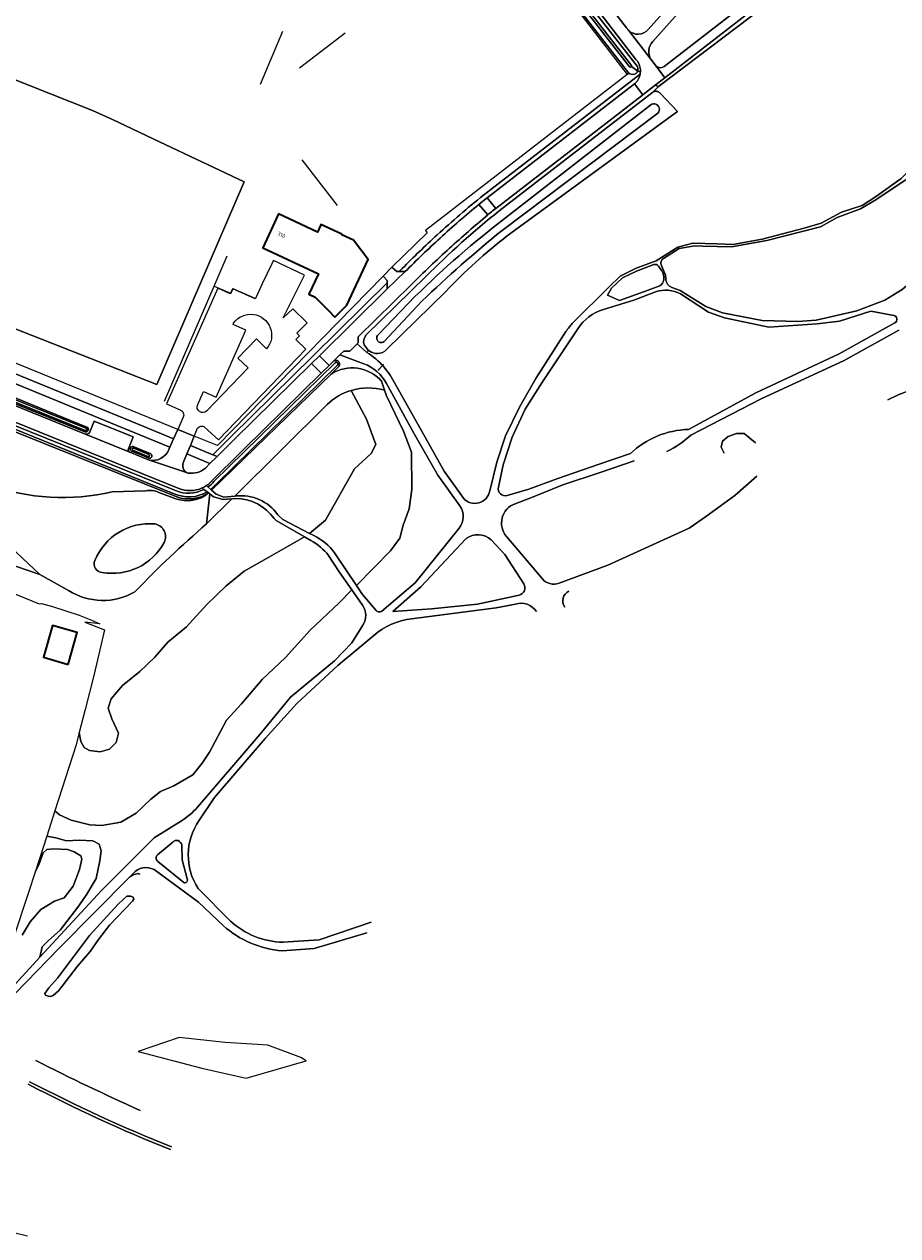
# Model space of a CAD drawing. Extents: x 152761 to 155748, y 459947 to 462743.
# Tile 74 of 256: x 154255 to 154560, y 460457 to 460879. Entities that reach past the tile are written whole.
import ezdxf
from ezdxf.enums import TextEntityAlignment as Align

# ---------------------------------------------------------------- set-up
doc = ezdxf.new("R2010")
doc.units = 0
doc.header["$LTSCALE"] = 0.75
for name, color, linetype, lineweight in [('B-RO-BV-GELEIDECONSTRUCTIE-G', 251, 'CONTINUOUS', 18), ('B-RO-GR-BEPLANTING_CULTUUR_BODEMBEDEKKER-GV', 251, 'CONTINUOUS', 18), ('B-RO-GR-BEPLANTING_CULTUUR_BOSPLANTSOEN-GV', 251, 'CONTINUOUS', 18), ('B-RO-GR-BEPLANTING_CULTUUR_HEESTERS-GV', 251, 'CONTINUOUS', 18), ('B-RO-GR-BOS_LOOF-GV', 251, 'CONTINUOUS', 13), ('B-RO-GR-BOS_NAALD-GV', 251, 'CONTINUOUS', 13), ('B-RO-GR-GRAS-GV', 251, 'CONTINUOUS', 13), ('B-RO-IE-TERREINAFSCHEIDING_KUNSTMATIG_HEKWERK-G', 251, 'IE-TERREINAFSCHEIDING-KUNSTMATIG', 18), ('B-RO-OG-BEBOUWING-GV', 6, 'CONTINUOUS', 35), ('B-RO-OG-BEBOUWING-T18', 1, 'CONTINUOUS', 18), ('B-RO-OG-TERREIN_CULTUURSCHEIDING-GV', 251, 'CONTINUOUS', 18), ('B-RO-OG-WATER-GV', 251, 'CONTINUOUS', 18), ('B-RO-OG-WATER_GREPPEL-GV', 251, 'CONTINUOUS', 18), ('B-RO-OG-WATER_SLOOT-GV', 251, 'CONTINUOUS', 18), ('B-RO-VH-VERHARDING_ASFALT-GV', 251, 'CONTINUOUS', 18), ('B-RO-VH-VERHARDING_BETONSTRAATSTEEN-GV', 251, 'CONTINUOUS', 18), ('B-RO-VH-VERHARDING_FUNDERING_ZAND-GV', 251, 'CONTINUOUS', 18), ('B-RO-VH-VERHARDING_TEGEL-GV', 251, 'CONTINUOUS', 18)]:
    doc.layers.add(name, color=color, linetype=linetype, lineweight=lineweight)
doc.styles.add('NLCS-ISO-M200-T18', font='NLCS-ISO.ttf', dxfattribs={"height": 0.36})
doc.linetypes.add('IE-TERREINAFSCHEIDING-KUNSTMATIG', pattern='A,4,[82,NLCS.SHX,S=0.75,R=90,X=0,Y=0],4,-2', length=10)

msp = doc.modelspace()

# ---------------------------------------------------------------- linework, layer by layer
at = {"layer": 'B-RO-BV-GELEIDECONSTRUCTIE-G', "flags": 128}
msp.add_lwpolyline([(154378.866, 460758.658), (154380.42, 460760.34)], dxfattribs=at)
at = {"layer": 'B-RO-BV-GELEIDECONSTRUCTIE-G'}
for points in [[(154380.529, 460760.34, 1.0959008), (154380.31, 460760.34)], [(154380.31, 460760.34, 0.9132524), (154380.529, 460760.34)], [(154378.976, 460758.658, 1.0090909), (154378.756, 460758.658)], [(154378.756, 460758.658, 1), (154378.976, 460758.658)]]:
    msp.add_lwpolyline(points, format="xyb", dxfattribs=at)
at = {"layer": 'B-RO-GR-BEPLANTING_CULTUUR_BODEMBEDEKKER-GV', "flags": 128}
for points in [[(154470.076, 460861.714), (154415.4, 460819.477)], [(154416.34, 460818.308), (154416.696, 460818.583), (154468.119, 460858.307)], [(154387.092, 460793.934), (154385.998, 460792.887), (154388.159, 460792.879)]]:
    msp.add_lwpolyline(points, dxfattribs=at)
at = {"layer": 'B-RO-GR-BEPLANTING_CULTUUR_BODEMBEDEKKER-GV'}
for points in [[(154468.119, 460858.307, 0.1693024), (154470.076, 460861.714)], [(154415.4, 460819.477, 0.0159505), (154399.3, 460805.67)], [(154413.861, 460816.293, -0.0022017), (154416.34, 460818.308)], [(154400.321, 460804.554, -0.0134072), (154413.861, 460816.293)], [(154399.3, 460805.67, 0.0126128), (154387.092, 460793.934)], [(154388.159, 460792.879, -0.0126264), (154400.321, 460804.554)]]:
    msp.add_lwpolyline(points, format="xyb", dxfattribs=at)
at = {"layer": 'B-RO-GR-BEPLANTING_CULTUUR_BOSPLANTSOEN-GV', "flags": 128}
for points in [[(154255.829, 460945.201), (154386.256, 460890.789), (154421.91, 460918.15), (154465.583, 460861.632), (154466.02, 460862.207), (154422.314, 460918.371), (154422.117, 460918.533), (154421.874, 460918.625), (154421.621, 460918.616), (154421.385, 460918.485), (154391.909, 460895.473), (154390.352, 460894.41), (154388.194, 460893.437), (154385.693, 460892.886), (154384.434, 460892.778), (154382.309, 460892.94), (154379.057, 460894.026), (154261.217, 460943.582), (154259.01, 460945.902)], [(154321.015, 460729.004), (154327.48, 460735.372), (154356.09, 460763.549), (154381.887, 460788.954), (154381.896, 460789.715), (154380.489, 460791.264), (154322.651, 460732.196), (154314.553, 460735.499), (154313.198, 460732.251)], [(154247.114, 460759.282), (154296.951, 460738.893), (154307.318, 460734.582), (154308.804, 460737.844), (154190.696, 460786.01), (154187.897, 460787.183), (154186.571, 460784.051)], [(154309.261, 460525.832), (154295.001, 460520.94), (154317.189, 460515.166), (154332.654, 460511.718), (154353.629, 460517.743), (154351.763, 460518.859), (154340.231, 460523.176), (154325.395, 460524.112)]]:
    msp.add_lwpolyline(points, close=True, dxfattribs=at)
for points in [[(154468.638, 460866.831), (154424.856, 460923.588)], [(154425.86, 460919.822), (154469.018, 460864.442), (154469.247, 460863.971), (154469.333, 460863.438), (154469.232, 460862.785), (154470.169, 460862.46)], [(154213.654, 460764.248), (154225.086, 460759.931), (154244.094, 460752.152), (154260.56, 460745.402)], [(154214.048, 460761.441), (154243.215, 460749.645), (154276.312, 460736.26)], [(154276.394, 460737.042), (154242.562, 460750.591), (154215.368, 460761.594)], [(154305.669, 460730.843), (154306.04, 460731.703), (154295.818, 460735.817), (154245.891, 460756.257)], [(154260.56, 460745.402), (154277.11, 460738.685)], [(154277.986, 460736.704), (154279.633, 460740.782), (154293.281, 460735.21), (154291.614, 460731.116)], [(154292.034, 460729.876), (154298.013, 460727.445)], [(154298.749, 460727.821), (154296.004, 460728.95), (154292.633, 460730.289)], [(154293.214, 460731.888), (154299.405, 460729.301)]]:
    msp.add_lwpolyline(points, dxfattribs=at)
at = {"layer": 'B-RO-GR-BEPLANTING_CULTUUR_BOSPLANTSOEN-GV'}
for points in [[(154469.283, 460865.967, 0.0456302), (154468.638, 460866.831)], [(154470.169, 460862.46, 0.1550889), (154469.283, 460865.967)], [(154277.11, 460738.685, -0.9691058), (154276.394, 460737.042)], [(154276.312, 460736.26, 0.301123), (154277.986, 460736.704)], [(154291.614, 460731.116, 0.3985532), (154292.034, 460729.876)], [(154292.633, 460730.289, -0.8620006), (154293.214, 460731.888)], [(154298.59, 460727.254, 0.3866002), (154305.669, 460730.843)], [(154298.013, 460727.445, 0.0260145), (154298.59, 460727.254)], [(154299.405, 460729.301, -0.8798314), (154298.749, 460727.821)]]:
    msp.add_lwpolyline(points, format="xyb", dxfattribs=at)
at = {"layer": 'B-RO-GR-BEPLANTING_CULTUUR_HEESTERS-GV', "flags": 128}
for points in [[(154470.169, 460862.46), (154469.232, 460862.785), (154469.013, 460862.341), (154468.583, 460861.898), (154468.107, 460861.642), (154467.306, 460861.524), (154466.513, 460861.763), (154466.02, 460862.207), (154465.583, 460861.632), (154395.197, 460807.142), (154395.748, 460806.419), (154383.532, 460794.42), (154385.19, 460792.89), (154385.998, 460792.887), (154387.092, 460793.934)], [(154415.4, 460819.477), (154470.076, 460861.714)], [(154318.449, 460724.363), (154320.02, 460725.932), (154311.945, 460729.318), (154310.879, 460726.817), (154310.603, 460725.849), (154310.609, 460724.966)]]:
    msp.add_lwpolyline(points, dxfattribs=at)
at = {"layer": 'B-RO-GR-BEPLANTING_CULTUUR_HEESTERS-GV'}
for points in [[(154470.076, 460861.714, 0.0306884), (154470.169, 460862.46)], [(154399.3, 460805.67, -0.0159505), (154415.4, 460819.477)], [(154387.092, 460793.934, -0.0126128), (154399.3, 460805.67)], [(154310.609, 460724.966, 0.2966156), (154311.831, 460722.841)], [(154311.831, 460722.841, 0.0755533), (154312.47, 460722.627)], [(154312.47, 460722.627, 0.2177158), (154318.449, 460724.363)]]:
    msp.add_lwpolyline(points, format="xyb", dxfattribs=at)
at = {"layer": 'B-RO-GR-BEPLANTING_CULTUUR_HEESTERS-GV', "flags": 128}
msp.add_lwpolyline([(154381.887, 460788.954), (154356.09, 460763.549), (154327.48, 460735.372), (154321.015, 460729.004), (154322.518, 460728.379), (154328.533, 460734.303), (154355.467, 460760.829), (154358.19, 460763.51), (154381.861, 460786.823)], close=True, dxfattribs=at)
at = {"layer": 'B-RO-GR-BOS_LOOF-GV', "flags": 128}
for points in [[(154423.761, 460805.312), (154482.298, 460848.118), (154483.143, 460848.702), (154476.927, 460855.132), (154476.811, 460855.247), (154476.686, 460855.352), (154476.552, 460855.446), (154476.411, 460855.527), (154476.263, 460855.596), (154476.109, 460855.652), (154475.951, 460855.694), (154475.791, 460855.723), (154475.628, 460855.738), (154475.465, 460855.738), (154475.302, 460855.724), (154475.141, 460855.696), (154474.983, 460855.655), (154474.829, 460855.599), (154474.681, 460855.531), (154474.539, 460855.45), (154420.952, 460814.006)], [(154421.951, 460807.217), (154476.278, 460848.087)], [(154476.278, 460848.087), (154421.951, 460807.217)], [(154473.389, 460850.634), (154423.111, 460811.569)], [(154423.111, 460811.569), (154473.389, 460850.634)], [(154395.382, 460791.118), (154374.555, 460770.814)], [(154381.672, 460765.663), (154402.349, 460785.983)], [(154391.671, 460784.275), (154378.776, 460770.944)], [(154378.776, 460770.944), (154391.671, 460784.275)], [(154380.843, 460768.492), (154393.964, 460782.578)], [(154393.964, 460782.578), (154380.843, 460768.492)], [(154560.261, 460772.497), (154541.26, 460761.924), (154512.258, 460748.481), (154487.728, 460735.858)], [(154373.816, 460767.341), (154374.817, 460765.938)], [(154365.247, 460760.882), (154364.611, 460760.309), (154322.291, 460718.896)], [(154362.279, 460757.143), (154365.12, 460759.9)], [(154320.304, 460716.951), (154320.596, 460716.687), (154362.279, 460757.143)], [(154362.279, 460757.143), (154320.596, 460716.687), (154322.202, 460715.237), (154324.882, 460714.275), (154328.664, 460714.614)], [(154556.48, 460748.196), (154560.027, 460749.87), (154577.879, 460756.59)], [(154369.315, 460751.433), (154374.626, 460741.453), (154377.852, 460732.55), (154376.266, 460729.51), (154370.446, 460724.134), (154360.346, 460706.166), (154354.789, 460701.572), (154356.226, 460700.827)], [(154354.789, 460701.572), (154360.346, 460706.166), (154370.446, 460724.134), (154376.266, 460729.51), (154377.852, 460732.55), (154374.626, 460741.453), (154369.315, 460751.433)], [(154371.104, 460683.479), (154382.971, 460695.5), (154386.262, 460699.897), (154387.423, 460704.496), (154389.464, 460710.213), (154390.497, 460716.947), (154390.341, 460729.917), (154387.495, 460737.22), (154381.558, 460749.503), (154380.901, 460751.505)], [(154380.901, 460751.505), (154379.869, 460754.65)], [(154360.919, 460746.586), (154328.664, 460714.614), (154329.016, 460714.646)], [(154328.664, 460714.614), (154360.919, 460746.586)], [(154308.426, 460714.325), (154250.875, 460737.453), (154242.984, 460718.559)], [(154499.416, 460729.557), (154498.298, 460731.682), (154498.775, 460733.726), (154500.786, 460735.328), (154503.697, 460736.476), (154506.37, 460736.46), (154510.357, 460733.131)], [(154467.951, 460726.919), (154456.143, 460722.827), (154443.112, 460718.499), (154432.583, 460714.245), (154426.44, 460711.956)], [(154441.863, 460684.256), (154458.832, 460690.57), (154487.18, 460703.443), (154492.905, 460707.393), (154503.059, 460714.858), (154510.731, 460721.572)], [(154242.984, 460718.559), (154239.274, 460709.676), (154241.933, 460708.985), (154241.571, 460707.599), (154242.725, 460704.071), (154260.72, 460687.218), (154270.713, 460681.708)], [(154297.625, 460716.495), (154285.927, 460716.086)], [(154285.927, 460716.086), (154297.625, 460716.495)], [(154308.101, 460713.696), (154302.245, 460715.847)], [(154302.245, 460715.847), (154308.101, 460713.696)], [(154318.882, 460704.918), (154319.964, 460715.394), (154319.554, 460715.71)], [(154328.986, 460713.805), (154327.721, 460713.679), (154318.882, 460704.918)], [(154319.554, 460715.71), (154319.5, 460715.752)], [(154270.713, 460681.708), (154260.72, 460687.218), (154201.146, 460707.61)], [(154250.265, 460681.269), (154260.455, 460677.066), (154261.316, 460677.173), (154265.12, 460676.083), (154274.363, 460673.063), (154278.525, 460671.451), (154281.615, 460670.097), (154276.44, 460670.692), (154283.294, 460667.984), (154279.655, 460652.56), (154276.493, 460640.174), (154274.424, 460632.145), (154274.954, 460629.043), (154276.167, 460627.009), (154277.966, 460625.934), (154281.748, 460625.488), (154284.997, 460626.378), (154287.335, 460628.754), (154288.15, 460631.995), (154285.761, 460636.936), (154284.494, 460640.718), (154285.559, 460643.875), (154289.49, 460648.602), (154295.56, 460653.511), (154300.833, 460658.498), (154305.314, 460663.643), (154311.836, 460669.057), (154318.925, 460676.81), (154325.537, 460683.154), (154331.966, 460688.467), (154340.034, 460692.909), (154353.002, 460700.453), (154343.122, 460706.134), (154342.457, 460706.785)], [(154343.717, 460708.122), (154345.483, 460706.393), (154354.789, 460701.572)], [(154355.216, 460699.18), (154353.002, 460700.453), (154340.034, 460692.909), (154331.966, 460688.467), (154325.537, 460683.154), (154318.925, 460676.81), (154311.836, 460669.057), (154305.314, 460663.643), (154300.833, 460658.498), (154295.56, 460653.511), (154289.49, 460648.602), (154285.559, 460643.875), (154284.494, 460640.718), (154285.761, 460636.936), (154288.15, 460631.995), (154287.335, 460628.754), (154284.997, 460626.378), (154281.748, 460625.488), (154277.966, 460625.934), (154276.167, 460627.009), (154274.954, 460629.043), (154274.424, 460632.145)], [(154423.443, 460700.501), (154435.863, 460685.827)], [(154409.413, 460699.824), (154393.534, 460682.933), (154383.821, 460674.402), (154397.263, 460675.28), (154413.357, 460676.975), (154427.846, 460680.082)], [(154429.473, 460684.026), (154422.856, 460694.188), (154422.847, 460694.197), (154418.126, 460699.377)], [(154274.424, 460632.145), (154273.332, 460627.906), (154265.928, 460604.915), (154267.532, 460603.468), (154271.667, 460601.613), (154278.08, 460600.046), (154282.373, 460599.72), (154288.96, 460600.915), (154294.28, 460604.096), (154299.418, 460608.919), (154302.811, 460611.603), (154307.478, 460613.578), (154314.016, 460617.43), (154317.343, 460621.464), (154319.867, 460625.377), (154325.805, 460636.453), (154331.01, 460642.186), (154338.231, 460650.718), (154346.416, 460658.281), (154354.981, 460667.882), (154365.071, 460677.367), (154369.552, 460681.906), (154365.158, 460688.236), (154361.421, 460693.913)], [(154363.457, 460694.847), (154367.316, 460689.09), (154371.104, 460683.479)], [(154369.552, 460681.906), (154365.071, 460677.367), (154354.981, 460667.882), (154346.416, 460658.281), (154338.231, 460650.718), (154331.01, 460642.186), (154325.805, 460636.453), (154319.867, 460625.377), (154317.343, 460621.464), (154314.016, 460617.43), (154307.478, 460613.578), (154302.811, 460611.603), (154299.418, 460608.919), (154294.28, 460604.096), (154288.96, 460600.915), (154282.373, 460599.72), (154278.08, 460600.046), (154271.667, 460601.613), (154267.532, 460603.468), (154265.928, 460604.915), (154263.091, 460596.105), (154266.248, 460595.455), (154269.984, 460594.469), (154274.439, 460594.62), (154279.131, 460594.396), (154281.382, 460593.275), (154282.076, 460590.977), (154281.639, 460587.499), (154280.336, 460581.238), (154277.146, 460575.771), (154274.261, 460571.764), (154270.102, 460566.257), (154267.756, 460563.316), (154263.707, 460559.72), (154261.491, 460557.461), (154260.691, 460553.833), (154263.559, 460556.974), (154282.216, 460577.15), (154300.619, 460595.511), (154310.067, 460601.357)], [(154373.228, 460676.611), (154369.552, 460681.906)], [(154315.733, 460606.206), (154337.448, 460631.508), (154348.137, 460644.494), (154363.496, 460657.227), (154369.564, 460663.416), (154373.404, 460669.582)], [(154248.506, 460540.489), (154260.691, 460553.833), (154261.491, 460557.461), (154263.707, 460559.72), (154267.756, 460563.316), (154270.102, 460566.257), (154274.261, 460571.764), (154277.146, 460575.771), (154280.336, 460581.238), (154281.639, 460587.499), (154282.076, 460590.977), (154281.382, 460593.275), (154279.131, 460594.396), (154274.439, 460594.62), (154269.984, 460594.469), (154266.248, 460595.455), (154263.091, 460596.105), (154259.129, 460583.803), (154260.3, 460585.998), (154261.81, 460590.181), (154263.165, 460591.444), (154265.587, 460591.639), (154270.321, 460591.359), (154272.682, 460590.554), (154274.973, 460589.231), (154275.377, 460588.027), (154274.548, 460584.474), (154272.331, 460578.647), (154269.166, 460574.546), (154265.843, 460573.36), (154260.996, 460570.516), (154257.327, 460566.213), (154254.549, 460561.527)], [(154254.549, 460561.527), (154257.327, 460566.213), (154260.996, 460570.516), (154265.843, 460573.36), (154269.166, 460574.546), (154272.331, 460578.647), (154274.548, 460584.474), (154275.377, 460588.027), (154274.973, 460589.231), (154272.682, 460590.554), (154270.321, 460591.359), (154265.587, 460591.639), (154263.165, 460591.444), (154261.81, 460590.181), (154260.3, 460585.998), (154259.129, 460583.803), (154256.514, 460575.683), (154246.317, 460545.135)], [(154307.057, 460594.012), (154301.777, 460589.541)], [(154312.124, 460581.144), (154310.347, 460587.848), (154310.175, 460592.897)], [(154301.8, 460587.234), (154310.88, 460579.843)], [(154295.56, 460582.849), (154294.929, 460583.001), (154293.204, 460582.593), (154292.083, 460581.916), (154267.552, 460557.133), (154252.135, 460541.224)], [(154293.211, 460583.056), (154292.083, 460581.916), (154293.204, 460582.593), (154294.929, 460583.001), (154295.56, 460582.849)], [(154324.754, 460564.79), (154316.097, 460573.058), (154300.527, 460584.43)], [(154374.713, 460562.393), (154356.386, 460556.848), (154345.226, 460556.104)]]:
    msp.add_lwpolyline(points, dxfattribs=at)
at = {"layer": 'B-RO-GR-BOS_LOOF-GV'}
for points in [[(154476.278, 460848.087, 1.0419617), (154473.389, 460850.634)], [(154473.389, 460850.634, -1.0419617), (154476.278, 460848.087)], [(154423.111, 460811.569, 0.031565), (154391.671, 460784.275)], [(154391.671, 460784.275, -0.031565), (154423.111, 460811.569)], [(154420.952, 460814.006, 0.0316964), (154395.382, 460791.118)], [(154393.964, 460782.578, -0.0204078), (154421.951, 460807.217)], [(154421.951, 460807.217, 0.0204078), (154393.964, 460782.578)], [(154402.349, 460785.983, -0.0394453), (154423.761, 460805.312)], [(154374.555, 460770.814, 0.2848008), (154373.816, 460767.341)], [(154378.776, 460770.944, 1.0159302), (154380.843, 460768.492)], [(154380.843, 460768.492, -1.0159302), (154378.776, 460770.944)], [(154374.817, 460765.938, 0.0446443), (154375.425, 460765.359)], [(154375.425, 460765.359, 0.3771437), (154381.672, 460765.663)], [(154379.869, 460754.65, 0.3697014), (154362.279, 460757.143)], [(154365.12, 460759.9, 0.1904038), (154365.247, 460760.882)], [(154369.315, 460751.433, 0.1183089), (154360.919, 460746.586)], [(154360.919, 460746.586, -0.1183089), (154369.315, 460751.433)], [(154380.901, 460751.505, 0.1420679), (154369.315, 460751.433)], [(154369.315, 460751.433, -0.1420679), (154380.901, 460751.505)], [(154487.728, 460735.858, -0.0748789), (154479.412, 460730.153, -0.0748789)], [(154285.927, 460716.086, -0.1443542), (154242.984, 460718.559)], [(154242.984, 460718.559, 0.1443542), (154285.927, 460716.086)], [(154322.291, 460718.896, -0.0569674), (154320.304, 460716.951)], [(154302.245, 460715.847, 0.1515097), (154297.625, 460716.495)], [(154297.625, 460716.495, -0.1515097), (154302.245, 460715.847)], [(154319.554, 460715.71, -0.2713768), (154308.101, 460713.696)], [(154308.101, 460713.696, 0.2713768), (154319.554, 460715.71)], [(154319.5, 460715.752, -0.2429929), (154308.426, 460714.325)], [(154342.457, 460706.785, 0.2399454), (154328.986, 460713.805)], [(154329.016, 460714.646, -0.2734257), (154343.717, 460708.122)], [(154426.44, 460711.956, 0.5195117), (154423.443, 460700.501)], [(154279.905, 460692.119, -0.33011), (154300.776, 460704.907)], [(154300.776, 460704.907, 0.33011), (154279.905, 460692.119)], [(154293.799, 460681.21, -0.0228114), (154318.882, 460704.918)], [(154318.882, 460704.918, 0.0228114), (154293.799, 460681.21)], [(154300.776, 460704.907, -0.4988587), (154304.089, 460698.462)], [(154304.089, 460698.462, 0.4988587), (154300.776, 460704.907)], [(154356.226, 460700.827, -0.1225472), (154363.457, 460694.847)], [(154418.126, 460699.377, 0.3529165), (154409.413, 460699.824)], [(154304.089, 460698.462, -0.3254472), (154282.389, 460688.01)], [(154282.389, 460688.01, 0.3254472), (154304.089, 460698.462)], [(154361.421, 460693.913, 0.090475), (154355.216, 460699.18)], [(154282.389, 460688.01, -0.5280204), (154279.905, 460692.119)], [(154279.905, 460692.119, 0.5280204), (154282.389, 460688.01)], [(154427.846, 460680.082, 0.5261165), (154429.473, 460684.026)], [(154435.863, 460685.827, 0.3161382), (154441.863, 460684.256)], [(154270.713, 460681.708, 0.2791311), (154293.799, 460681.21)], [(154293.799, 460681.21, -0.2791311), (154270.713, 460681.708)], [(154373.404, 460669.582, 0.2999012), (154373.228, 460676.611)], [(154310.067, 460601.357, 0.0771278), (154315.733, 460606.206)], [(154310.175, 460592.897, 0.6589879), (154307.057, 460594.012)], [(154301.777, 460589.541, 0.4694417), (154301.8, 460587.234)], [(154300.527, 460584.43, 0.3425209), (154293.211, 460583.056)], [(154310.88, 460579.843, 0.6612906), (154312.124, 460581.144)], [(154345.226, 460556.104, -0.1629645), (154324.754, 460564.79)]]:
    msp.add_lwpolyline(points, format="xyb", dxfattribs=at)
at = {"layer": 'B-RO-GR-BOS_LOOF-GV', "flags": 128}
for points in [[(154201.146, 460707.61), (154260.72, 460687.218), (154242.725, 460704.071), (154241.571, 460707.599), (154239.433, 460699.413), (154230.021, 460701.806), (154232.574, 460711.325), (154238.157, 460709.995), (154239.638, 460713.509), (154249.894, 460737.847), (154213.84, 460752.336), (154203.682, 460744.094), (154203.246, 460739.799), (154201.562, 460720.811)], [(154319.964, 460715.394), (154318.882, 460704.918), (154327.721, 460713.679), (154324.683, 460713.375), (154321.301, 460714.362)], [(154285.024, 460565.01), (154281.108, 460559.98), (154278.241, 460555.784), (154273.877, 460550.691), (154268.488, 460543.725), (154267.219, 460542.082), (154265.382, 460540.551), (154264.517, 460540.142), (154263.626, 460540.288), (154262.711, 460540.674), (154262.395, 460541.191), (154263.828, 460543.227), (154266.876, 460546.559), (154278.008, 460561.412), (154288.073, 460572.321), (154291.032, 460575.126), (154292.337, 460575.161), (154293.236, 460574.781), (154293.522, 460574.135), (154293.073, 460573.387)], [(154285.024, 460565.01), (154293.073, 460573.387), (154293.522, 460574.135), (154293.236, 460574.781), (154292.337, 460575.161), (154291.032, 460575.126), (154288.073, 460572.321), (154278.008, 460561.412), (154266.876, 460546.559), (154263.828, 460543.227), (154262.395, 460541.191), (154262.711, 460540.674), (154263.626, 460540.288), (154264.517, 460540.142), (154265.382, 460540.551), (154267.219, 460542.082), (154268.488, 460543.725), (154273.877, 460550.691), (154278.241, 460555.784), (154281.108, 460559.98)]]:
    msp.add_lwpolyline(points, close=True, dxfattribs=at)
at = {"layer": 'B-RO-GR-BOS_NAALD-GV', "flags": 128}
for points in [[(154530.909, 460898.657), (154476.531, 460857.403), (154474.539, 460855.45), (154474.681, 460855.531), (154474.829, 460855.599), (154474.983, 460855.655), (154475.141, 460855.696), (154475.302, 460855.724), (154475.465, 460855.738), (154475.628, 460855.738), (154475.791, 460855.723), (154475.951, 460855.694), (154476.109, 460855.652), (154476.263, 460855.596), (154476.411, 460855.527), (154476.552, 460855.446), (154476.686, 460855.352), (154476.811, 460855.247), (154476.927, 460855.132), (154483.143, 460848.702), (154482.298, 460848.118), (154423.761, 460805.312)], [(154609.968, 460896.669), (154606.285, 460887.642), (154602.278, 460880.901), (154597.989, 460870.361), (154594.109, 460857.784), (154578.593, 460840.999), (154562.471, 460824.717), (154552.339, 460817.933), (154546.924, 460814.695), (154538.818, 460811.782), (154533.031, 460808.467), (154514.31, 460803.658), (154501.974, 460801.538), (154491.993, 460801.726), (154489.168, 460801.821), (154483.741, 460800.959), (154478.235, 460797.4)], [(154446.728, 460775.073), (154459.258, 460787.566), (154463.15, 460791.312), (154468.649, 460794.061), (154475.641, 460796.569), (154483.226, 460801.417), (154488.491, 460802.769), (154496.992, 460802.512), (154502.385, 460802.349), (154512.689, 460804.178), (154527.257, 460807.993), (154533.183, 460809.767), (154540.271, 460813.58), (154547.566, 460815.874), (154552.576, 460819.176), (154561.113, 460825.314), (154577.123, 460841.642), (154592.848, 460858.959), (154596.101, 460870.964), (154600.939, 460882.521)], [(154481.188, 460787.359), (154484.005, 460786.303), (154492.941, 460780.684), (154498.836, 460778.496), (154512.646, 460775.839), (154525.121, 460775.443), (154531.48, 460775.886), (154545.705, 460779.132), (154555.395, 460782.889), (154561.454, 460786.629), (154569.363, 460793.348), (154578.274, 460802.735), (154587.536, 460808.236), (154607.879, 460816.806), (154616.358, 460822.925), (154628.41, 460832.767)], [(154474.895, 460795.287), (154468.765, 460793.008), (154463.954, 460790.651), (154460.09, 460787.082), (154458.741, 460784.658), (154462.921, 460782.795), (154471.569, 460785.962), (154476.934, 460787.937)], [(154477.642, 460793.11), (154476.454, 460794.803)], [(154477.583, 460794.974), (154478.977, 460791.594), (154479.026, 460790.352)], [(154402.349, 460785.983), (154381.672, 460765.663)], [(154475.489, 460785.861), (154467.934, 460782.936), (154457.277, 460779.639)], [(154558.526, 460777.562), (154550.538, 460779.029), (154539.678, 460775.636), (154531.861, 460774.65), (154514.938, 460773.5), (154499.549, 460776.739), (154493.978, 460778.685), (154484.176, 460785.125)], [(154417.607, 460716.449), (154420.077, 460726.397), (154423.088, 460735.632), (154428.066, 460745.832), (154433.719, 460755.626), (154444.219, 460771.964)], [(154448.334, 460772.954), (154435.788, 460754.094), (154429.925, 460744.891), (154425.473, 460735.169), (154422.34, 460725.537), (154420.638, 460717.72)], [(154486.921, 460737.838), (154510.412, 460750.633), (154539.508, 460764.191), (154558.943, 460775.037)], [(154373.684, 460760.743), (154368.133, 460762.824), (154366.664, 460763.375), (154366.363, 460763.488), (154365.395, 460763.851), (154363.161, 460761.655)], [(154375.425, 460765.359), (154374.779, 460764.674)], [(154365.12, 460759.9), (154362.279, 460757.143)], [(154379.869, 460754.65), (154380.901, 460751.505), (154381.558, 460749.503), (154387.495, 460737.22), (154390.341, 460729.917), (154390.497, 460716.947), (154389.464, 460710.213), (154387.423, 460704.496), (154386.262, 460699.897), (154382.971, 460695.5), (154371.104, 460683.479), (154373.256, 460680.292), (154378.01, 460674.684)], [(154407.194, 460711.175), (154399.497, 460721.916), (154391.203, 460736.561), (154381.668, 460753.843)], [(154384.725, 460753.458), (154393.537, 460737.871), (154401.766, 460723.25), (154408.419, 460713.88)], [(154510.357, 460733.131), (154506.37, 460736.46), (154503.697, 460736.476), (154500.786, 460735.328), (154498.775, 460733.726), (154498.298, 460731.682), (154499.416, 460729.557)], [(154423.72, 460714.838), (154431.277, 460717.023), (154441.372, 460720.737), (154455.791, 460725.707), (154466.738, 460729.469)], [(154379.938, 460674.524), (154391.571, 460684.37), (154406.974, 460703.467)], [(154426.565, 460676.889), (154419.832, 460675.657), (154390.346, 460671.856)], [(154377.168, 460666.03), (154371.633, 460661.327), (154364.783, 460655.713), (154364.804, 460655.67), (154350.286, 460642.348), (154339.323, 460630.091), (154321.588, 460609.52), (154316.204, 460601.408)], [(154315.888, 460577.855), (154327.205, 460566.42)], [(154345.565, 460559.054), (154358.079, 460559.96), (154376.278, 460566.047)]]:
    msp.add_lwpolyline(points, dxfattribs=at)
at = {"layer": 'B-RO-GR-BOS_NAALD-GV'}
for points in [[(154423.761, 460805.312, 0.0394453), (154402.349, 460785.983)], [(154478.235, 460797.4, 0.4436131), (154477.583, 460794.974)], [(154476.454, 460794.803, 0.3412149), (154474.895, 460795.287)], [(154478.377, 460790.166, 0.1865558), (154477.642, 460793.11)], [(154476.934, 460787.937, 0.2303315), (154478.377, 460790.166)], [(154479.026, 460790.352, 0.3020371), (154481.188, 460787.359)], [(154484.176, 460785.125, 0.2000666), (154475.489, 460785.861)], [(154457.277, 460779.639, 0.1727659), (154448.334, 460772.954)], [(154558.943, 460775.037, 0.7029615), (154558.526, 460777.562)], [(154444.219, 460771.964, -0.054455), (154446.728, 460775.073)], [(154374.779, 460764.674, -0.1435583), (154384.725, 460753.458)], [(154381.672, 460765.663, -0.3771437), (154375.425, 460765.359)], [(154362.279, 460757.143, -0.3697014), (154379.869, 460754.65)], [(154363.161, 460761.655, -0.5263715), (154365.247, 460760.882)], [(154365.247, 460760.882, -0.1904038), (154365.12, 460759.9)], [(154381.668, 460753.843, 0.1788504), (154373.684, 460760.743)], [(154466.738, 460729.469, -0.1856387), (154486.921, 460737.838)], [(154420.638, 460717.72, 0.5684122), (154423.72, 460714.838)], [(154408.419, 460713.88, 0.6332974), (154417.607, 460716.449)], [(154406.974, 460703.467, 0.3373111), (154407.194, 460711.175)], [(154445.244, 460681.404, 0.4746059), (154443.761, 460675.932)], [(154378.01, 460674.684, 0.4149211), (154379.938, 460674.524)], [(154433.909, 460674.366, 0.3422121), (154426.565, 460676.889)], [(154390.346, 460671.856, 0.1451101), (154377.168, 460666.03)], [(154316.204, 460601.408, 0.3045052), (154315.888, 460577.855)], [(154327.205, 460566.42, 0.1798333), (154345.565, 460559.054)]]:
    msp.add_lwpolyline(points, format="xyb", dxfattribs=at)
at = {"layer": 'B-RO-GR-GRAS-GV', "flags": 128}
msp.add_lwpolyline([(154251.465, 460773.124), (154301.564, 460753.524), (154331.934, 460824.108), (154302.42, 460838.081), (154285.994, 460845.924), (154279.03, 460849.037), (154228.238, 460869.088), (154197.734, 460798.361), (154240.731, 460778.014), (154242.881, 460777.036), (154248.8, 460774.159)], close=True, dxfattribs=at)
at = {"layer": 'B-RO-IE-TERREINAFSCHEIDING_KUNSTMATIG_HEKWERK-G', "flags": 128}
for points in [[(154308.804, 460737.844), (154190.696, 460786.01), (154187.897, 460787.183), (154189.365, 460790.651), (154255.829, 460945.201), (154386.256, 460890.789), (154421.91, 460918.15), (154465.583, 460861.632), (154395.197, 460807.142), (154395.748, 460806.419), (154383.532, 460794.42)], [(154345.308, 460876.593), (154337.521, 460858.116)], [(154351.234, 460863.858), (154367.178, 460876.122)], [(154240.731, 460778.014), (154197.734, 460798.361), (154228.238, 460869.088), (154279.03, 460849.037), (154285.994, 460845.924), (154302.42, 460838.081), (154331.934, 460824.108), (154301.564, 460753.524), (154251.465, 460773.124)], [(154364.576, 460815.884), (154352.205, 460831.799)], [(154321.494, 460787.784), (154326.083, 460798.386)], [(154383.532, 460794.42), (154380.489, 460791.264)], [(154380.489, 460791.264), (154322.651, 460732.196), (154314.553, 460735.499)], [(154304.225, 460747.645), (154321.494, 460787.784)], [(154321.494, 460787.784), (154327.186, 460785.333), (154327.978, 460787.024), (154335.467, 460783.689)], [(154314.553, 460735.499), (154308.804, 460737.844)]]:
    msp.add_lwpolyline(points, dxfattribs=at)
at = {"layer": 'B-RO-OG-BEBOUWING-GV', "flags": 128}
for points in [[(154361.233, 460779.425), (154363.596, 460777.031), (154367.754, 460781.131), (154374.415, 460795.347), (154375.203, 460797.031), (154370.112, 460803.781), (154366.003, 460805.712), (154366.084, 460805.909), (154358.725, 460809.294), (154358.59, 460809.006), (154358.637, 460808.952), (154357.559, 460806.614), (154343.977, 460812.965), (154338.453, 460801.185), (154357.857, 460792.065), (154354.53, 460784.997), (154356.777, 460783.939)], [(154270.542, 460655.942), (154273.702, 460667.015), (154265.1, 460669.47), (154261.941, 460658.397)]]:
    msp.add_lwpolyline(points, close=True, dxfattribs=at)
at = {"layer": 'B-RO-OG-TERREIN_CULTUURSCHEIDING-GV', "flags": 128}
for points in [[(154558.683, 460919.889), (154538.251, 460905.82), (154522.015, 460894.171), (154478.698, 460860.437), (154475.381, 460857.878), (154476.531, 460857.403), (154530.909, 460898.657), (154547.404, 460910.532), (154552.004, 460912.338), (154565.385, 460921.36)], [(154478.434, 460864.379), (154521.589, 460897.869), (154532.934, 460906.013), (154557.289, 460922.848)], [(154443.898, 460909.608), (154441.902, 460908.185), (154465.36, 460877.796)], [(154507.289, 460909.946), (154474.536, 460873.037)], [(154472.857, 460877.224), (154490.271, 460896.801), (154489.508, 460897.472)], [(154473.818, 460866.916), (154475.637, 460864.531)], [(154420.952, 460814.006), (154474.539, 460855.45), (154476.531, 460857.403), (154475.381, 460857.878), (154471.039, 460854.53), (154470.889, 460854.415), (154419.764, 460814.891), (154418.606, 460813.996)], [(154374.555, 460770.814), (154395.382, 460791.118)], [(154390.213, 460788.238), (154371.739, 460770.081), (154371.739, 460767.987), (154371.393, 460767.643), (154374.779, 460764.674)], [(154374.817, 460765.938), (154373.816, 460767.341)], [(154374.779, 460764.674), (154375.425, 460765.359)], [(154307.541, 460715.44), (154251.218, 460738.273), (154250.875, 460737.453), (154308.426, 460714.325)], [(154309.197, 460717.289), (154252.097, 460740.377), (154251.681, 460739.381), (154308.051, 460716.528)], [(154317.959, 460716.941), (154317.326, 460717.43)], [(154319.5, 460715.752), (154319.057, 460716.094)]]:
    msp.add_lwpolyline(points, dxfattribs=at)
at = {"layer": 'B-RO-OG-TERREIN_CULTUURSCHEIDING-GV'}
for points in [[(154465.36, 460877.796, 0.0561774), (154466.023, 460876.984)], [(154466.023, 460876.984, 0.4310827), (154472.857, 460877.224)], [(154474.536, 460873.037, 0.3502602), (154473.818, 460866.916)], [(154475.637, 460864.531, 0.3711234), (154478.434, 460864.379)], [(154395.382, 460791.118, -0.0316964), (154420.952, 460814.006)], [(154416.925, 460812.606, 0.0111714), (154403.635, 460801.04)], [(154418.606, 460813.996, 0.0015831), (154416.925, 460812.606)], [(154403.635, 460801.04, 0.0117456), (154390.213, 460788.238)], [(154373.816, 460767.341, -0.2848008), (154374.555, 460770.814)], [(154375.425, 460765.359, -0.0446443), (154374.817, 460765.938)], [(154308.051, 460716.528, 0.2255788), (154317.959, 460716.941)], [(154317.326, 460717.43, -0.2104795), (154309.197, 460717.289)], [(154319.057, 460716.094, -0.24679), (154307.541, 460715.44)], [(154308.426, 460714.325, 0.2429929), (154319.5, 460715.752)], [(154259.348, 460517.821, 0.0120603), (154295.717, 460500.426)], [(154306.592, 460487.703, -0.0246427), (154257.138, 460510.456)], [(154306.228, 460486.771, -0.0246593), (154256.676, 460509.569)], [(154256.676, 460509.569, 0.0246593), (154306.228, 460486.771)]]:
    msp.add_lwpolyline(points, format="xyb", dxfattribs=at)
at = {"layer": 'B-RO-OG-WATER-GV', "flags": 128}
for points in [[(154215.506, 460762.111), (154276.479, 460737.511), (154276.791, 460737.48), (154277.047, 460737.712), (154277.043, 460738.011), (154276.779, 460738.252), (154215.8, 460762.854)], [(154363.673, 460761.07), (154321.374, 460719.678)], [(154322.291, 460718.896), (154364.611, 460760.309)], [(154308.051, 460716.528), (154251.681, 460739.381), (154251.218, 460738.273), (154307.541, 460715.44)], [(154319.057, 460716.094), (154317.959, 460716.941)], [(154319.354, 460717.808), (154320.304, 460716.951)]]:
    msp.add_lwpolyline(points, dxfattribs=at)
at = {"layer": 'B-RO-OG-WATER-GV'}
for points in [[(154364.611, 460760.309, 0.8780501), (154363.673, 460761.07)], [(154317.959, 460716.941, -0.2255788), (154308.051, 460716.528)], [(154321.374, 460719.678, -0.0601639), (154319.354, 460717.808)], [(154320.304, 460716.951, 0.0569674), (154322.291, 460718.896)], [(154307.541, 460715.44, 0.24679), (154319.057, 460716.094)]]:
    msp.add_lwpolyline(points, format="xyb", dxfattribs=at)
at = {"layer": 'B-RO-OG-WATER-GV', "flags": 128}
msp.add_lwpolyline([(154298.725, 460729.16), (154293.481, 460731.339), (154293.144, 460731.348), (154292.919, 460731.139), (154292.911, 460730.828), (154293.174, 460730.6), (154298.418, 460728.422), (154298.787, 460728.44), (154298.949, 460728.634), (154298.95, 460728.902)], close=True, dxfattribs=at)
at = {"layer": 'B-RO-OG-WATER_GREPPEL-GV', "flags": 128}
msp.add_lwpolyline([(154424.143, 460918.54), (154466.427, 460864.26), (154466.582, 460864.163), (154466.774, 460864.155), (154466.953, 460864.234), (154467.037, 460864.322), (154467.104, 460864.48), (154467.106, 460864.618), (154467.059, 460864.751), (154424.812, 460918.979)], dxfattribs=at)
at = {"layer": 'B-RO-OG-WATER_SLOOT-GV', "flags": 128}
for points in [[(154424.812, 460918.979), (154467.059, 460864.751), (154467.106, 460864.618), (154467.104, 460864.48), (154467.037, 460864.322), (154469.232, 460862.785), (154469.333, 460863.438), (154469.247, 460863.971), (154469.018, 460864.442), (154425.86, 460919.822)], [(154422.314, 460918.371), (154466.02, 460862.207), (154466.513, 460861.763), (154467.306, 460861.524), (154468.107, 460861.642), (154468.583, 460861.898), (154469.013, 460862.341), (154469.232, 460862.785), (154467.037, 460864.322), (154466.953, 460864.234), (154466.774, 460864.155), (154466.582, 460864.163), (154466.427, 460864.26), (154424.143, 460918.54)], [(154277.11, 460738.685), (154260.56, 460745.402), (154244.094, 460752.152), (154225.086, 460759.931), (154213.654, 460764.248)], [(154215.368, 460761.594), (154242.562, 460750.591), (154276.394, 460737.042)], [(154215.8, 460762.854), (154276.779, 460738.252), (154277.043, 460738.011), (154277.047, 460737.712), (154276.791, 460737.48), (154276.479, 460737.511), (154215.506, 460762.111)], [(154363.161, 460761.655), (154361.589, 460760.111), (154358.864, 460757.432), (154331.877, 460730.909), (154319.892, 460719.13)], [(154321.374, 460719.678), (154363.673, 460761.07)], [(154364.611, 460760.309), (154365.247, 460760.882)], [(154292.633, 460730.289), (154296.004, 460728.95)], [(154299.405, 460729.301), (154293.214, 460731.888)], [(154296.004, 460728.95), (154298.749, 460727.821)], [(154318.825, 460718.287), (154319.354, 460717.808)]]:
    msp.add_lwpolyline(points, dxfattribs=at)
at = {"layer": 'B-RO-OG-WATER_SLOOT-GV'}
for points in [[(154365.247, 460760.882, 0.5263715), (154363.161, 460761.655)], [(154363.673, 460761.07, -0.8780501), (154364.611, 460760.309)], [(154276.394, 460737.042, 0.9691058), (154277.11, 460738.685)], [(154293.214, 460731.888, 0.8620006), (154292.633, 460730.289)], [(154298.749, 460727.821, 0.8798314), (154299.405, 460729.301)], [(154319.892, 460719.13, -0.0325049), (154318.825, 460718.287)], [(154319.354, 460717.808, 0.0601639), (154321.374, 460719.678)]]:
    msp.add_lwpolyline(points, format="xyb", dxfattribs=at)
at = {"layer": 'B-RO-OG-WATER_SLOOT-GV', "flags": 128}
msp.add_lwpolyline([(154298.725, 460729.16), (154298.95, 460728.902), (154298.949, 460728.634), (154298.787, 460728.44), (154298.418, 460728.422), (154293.174, 460730.6), (154292.911, 460730.828), (154292.919, 460731.139), (154293.144, 460731.348), (154293.481, 460731.339)], close=True, dxfattribs=at)
at = {"layer": 'B-RO-VH-VERHARDING_ASFALT-GV'}
for points in [[(154295.717, 460500.426, -0.0120603), (154259.348, 460517.821)], [(154257.138, 460510.456, 0.0246427), (154306.592, 460487.703)]]:
    msp.add_lwpolyline(points, format="xyb", dxfattribs=at)
at = {"layer": 'B-RO-VH-VERHARDING_ASFALT-GV', "flags": 128}
msp.add_lwpolyline([(154231.822, 460462.629), (154232.457, 460462.477), (154246.742, 460459.058), (154256.438, 460456.738)], dxfattribs=at)
at = {"layer": 'B-RO-VH-VERHARDING_BETONSTRAATSTEEN-GV', "flags": 128}
for points in [[(154416.619, 460934.279), (154416.709, 460934.115), (154424.856, 460923.588), (154468.638, 460866.831)], [(154474.536, 460873.037), (154507.289, 460909.946), (154503.542, 460913.322), (154490.716, 460924.576)], [(154465.36, 460877.796), (154441.902, 460908.185), (154439.033, 460911.923), (154433.281, 460919.335), (154431.925, 460921.091)], [(154497.212, 460904.613), (154490.271, 460896.801), (154472.857, 460877.224)], [(154468.119, 460858.307), (154471.039, 460854.53), (154475.381, 460857.878), (154478.698, 460860.437), (154475.637, 460864.531), (154473.818, 460866.916), (154466.023, 460876.984)], [(154466.023, 460876.984), (154473.818, 460866.916)], [(154418.606, 460813.996), (154419.764, 460814.891), (154416.696, 460818.583), (154416.34, 460818.308)], [(154416.925, 460812.606), (154413.861, 460816.293)], [(154413.861, 460816.293), (154416.925, 460812.606)], [(154352.977, 460791.585), (154342.149, 460796.748), (154342.107, 460796.659), (154341.607, 460795.597), (154341.464, 460795.292), (154338.246, 460788.617), (154335.879, 460783.506), (154335.827, 460783.394), (154327.982, 460786.824), (154327.237, 460785.105), (154326.847, 460785.271), (154322.796, 460787.115), (154304.893, 460746.73), (154309.017, 460744.949), (154309.642, 460744.666)], [(154317.925, 460738.841), (154319.429, 460737.505), (154322.97, 460734.206), (154353.487, 460765.84), (154350.017, 460769.2), (154351.307, 460770.511), (154350.336, 460771.421), (154350.583, 460771.645), (154353.888, 460774.95), (154348.97, 460779.894), (154345.564, 460776.698), (154352.977, 460791.585)], [(154388.159, 460792.879), (154381.861, 460786.823), (154358.19, 460763.51), (154361.589, 460760.111), (154363.161, 460761.655), (154365.395, 460763.851)], [(154365.395, 460763.851), (154366.715, 460765.149), (154368.832, 460765.097), (154371.393, 460767.643), (154371.739, 460767.987), (154371.739, 460770.081), (154390.213, 460788.238)], [(154315.755, 460746.526), (154317.788, 460751.105), (154322.214, 460749.117), (154332.56, 460772.438), (154328.088, 460774.449), (154328.297, 460774.904)], [(154339.764, 460765.908), (154336.258, 460769.373), (154329.813, 460762.661), (154333.34, 460759.263), (154318.93, 460744.337)], [(154298.013, 460727.445), (154292.034, 460729.876), (154276.312, 460736.26), (154243.215, 460749.645), (154214.048, 460761.441)], [(154319.892, 460719.13), (154331.877, 460730.909), (154358.864, 460757.432), (154355.467, 460760.829), (154328.533, 460734.303), (154322.518, 460728.379), (154320.02, 460725.932), (154318.449, 460724.363)], [(154214.574, 460755.549), (154241.243, 460744.766), (154251.126, 460740.77), (154252.097, 460740.377), (154309.197, 460717.289)], [(154291.614, 460731.116), (154293.281, 460735.21), (154279.633, 460740.782), (154277.986, 460736.704)], [(154310.736, 460742.084), (154308.804, 460737.844), (154314.553, 460735.499), (154314.731, 460735.924), (154315.429, 460737.802)], [(154276.312, 460736.26), (154292.034, 460729.876)], [(154310.609, 460724.966), (154310.603, 460725.849), (154310.879, 460726.817), (154311.945, 460729.318), (154313.198, 460732.251), (154314.553, 460735.499), (154308.804, 460737.844), (154307.318, 460734.582), (154306.04, 460731.703), (154305.669, 460730.843)], [(154298.59, 460727.254), (154311.831, 460722.841)], [(154311.831, 460722.841), (154298.59, 460727.254)]]:
    msp.add_lwpolyline(points, dxfattribs=at)
at = {"layer": 'B-RO-VH-VERHARDING_BETONSTRAATSTEEN-GV'}
for points in [[(154466.023, 460876.984, -0.0561774), (154465.36, 460877.796)], [(154472.857, 460877.224, -0.4310827), (154466.023, 460876.984)], [(154473.818, 460866.916, -0.3502602), (154474.536, 460873.037)], [(154468.638, 460866.831, -0.0456302), (154469.283, 460865.967)], [(154469.283, 460865.967, -0.1550889), (154470.169, 460862.46)], [(154470.076, 460861.714, -0.1693024), (154468.119, 460858.307)], [(154470.169, 460862.46, -0.0306884), (154470.076, 460861.714)], [(154416.34, 460818.308, 0.0022017), (154413.861, 460816.293)], [(154413.861, 460816.293, 0.0134072), (154400.321, 460804.554)], [(154403.635, 460801.04, -0.0111714), (154416.925, 460812.606)], [(154416.925, 460812.606, -0.0015831), (154418.606, 460813.996)], [(154400.321, 460804.554, 0.0126264), (154388.159, 460792.879)], [(154390.213, 460788.238, -0.0117456), (154403.635, 460801.04)], [(154328.297, 460774.904, -1.0538471), (154339.764, 460765.908)], [(154318.93, 460744.337, -0.8627654), (154315.755, 460746.526)], [(154309.642, 460744.666, -0.4346311), (154310.736, 460742.084)], [(154315.429, 460737.802, -0.4178451), (154317.925, 460738.841)], [(154277.986, 460736.704, -0.301123), (154276.312, 460736.26)], [(154292.034, 460729.876, -0.3985532), (154291.614, 460731.116)], [(154305.669, 460730.843, -0.3866002), (154298.59, 460727.254)], [(154298.59, 460727.254, -0.0260145), (154298.013, 460727.445)], [(154311.831, 460722.841, -0.2966156), (154310.609, 460724.966)], [(154312.47, 460722.627, -0.0755533), (154311.831, 460722.841)], [(154318.449, 460724.363, -0.2177158), (154312.47, 460722.627)], [(154309.197, 460717.289, 0.2104795), (154317.326, 460717.43)], [(154317.326, 460717.43, 0.0423103), (154318.825, 460718.287)], [(154318.825, 460718.287, 0.0325049), (154319.892, 460719.13)]]:
    msp.add_lwpolyline(points, format="xyb", dxfattribs=at)
at = {"layer": 'B-RO-VH-VERHARDING_BETONSTRAATSTEEN-GV', "flags": 128}
for points in [[(154416.696, 460818.583), (154419.764, 460814.891), (154470.889, 460854.415), (154471.039, 460854.53), (154468.119, 460858.307)], [(154383.532, 460794.42), (154380.489, 460791.264), (154381.896, 460789.715), (154381.887, 460788.954), (154381.861, 460786.823), (154388.159, 460792.879), (154385.998, 460792.887), (154385.19, 460792.89)], [(154307.318, 460734.582), (154296.951, 460738.893), (154247.114, 460759.282), (154186.571, 460784.051), (154178.614, 460787.307), (154177.868, 460784.105), (154245.891, 460756.257), (154295.818, 460735.817), (154306.04, 460731.703)], [(154355.467, 460760.829), (154358.864, 460757.432), (154361.589, 460760.111), (154358.19, 460763.51)], [(154313.198, 460732.251), (154311.945, 460729.318), (154320.02, 460725.932), (154322.518, 460728.379), (154321.015, 460729.004)]]:
    msp.add_lwpolyline(points, close=True, dxfattribs=at)
at = {"layer": 'B-RO-VH-VERHARDING_FUNDERING_ZAND-GV', "flags": 128}
for points in [[(154478.235, 460797.4), (154483.741, 460800.959), (154489.168, 460801.821), (154491.993, 460801.726), (154501.974, 460801.538), (154514.31, 460803.658), (154533.031, 460808.467), (154538.818, 460811.782), (154546.924, 460814.695), (154552.339, 460817.933), (154562.471, 460824.717), (154578.593, 460840.999), (154594.109, 460857.784), (154597.989, 460870.361), (154602.278, 460880.901), (154606.285, 460887.642), (154609.968, 460896.669)], [(154600.939, 460882.521), (154596.101, 460870.964), (154592.848, 460858.959), (154577.123, 460841.642), (154561.113, 460825.314), (154552.576, 460819.176), (154547.566, 460815.874), (154540.271, 460813.58), (154533.183, 460809.767), (154527.257, 460807.993), (154512.689, 460804.178), (154502.385, 460802.349), (154496.992, 460802.512), (154488.491, 460802.769), (154483.226, 460801.417), (154475.641, 460796.569), (154468.649, 460794.061), (154463.15, 460791.312), (154459.258, 460787.566), (154446.728, 460775.073)], [(154628.41, 460832.767), (154616.358, 460822.925), (154607.879, 460816.806), (154587.536, 460808.236), (154578.274, 460802.735), (154569.363, 460793.348), (154561.454, 460786.629), (154555.395, 460782.889), (154545.705, 460779.132), (154531.48, 460775.886), (154525.121, 460775.443), (154512.646, 460775.839), (154498.836, 460778.496), (154492.941, 460780.684), (154484.005, 460786.303), (154481.188, 460787.359)], [(154476.934, 460787.937), (154471.569, 460785.962), (154462.921, 460782.795), (154458.741, 460784.658), (154460.09, 460787.082), (154463.954, 460790.651), (154468.765, 460793.008), (154474.895, 460795.287)], [(154476.454, 460794.803), (154477.642, 460793.11)], [(154479.026, 460790.352), (154478.977, 460791.594), (154477.583, 460794.974)], [(154457.277, 460779.639), (154467.934, 460782.936), (154475.489, 460785.861)], [(154484.176, 460785.125), (154493.978, 460778.685), (154499.549, 460776.739), (154514.938, 460773.5), (154531.861, 460774.65), (154539.678, 460775.636), (154550.538, 460779.029), (154558.526, 460777.562)], [(154444.219, 460771.964), (154433.719, 460755.626), (154428.066, 460745.832), (154423.088, 460735.632), (154420.077, 460726.397), (154417.607, 460716.449)], [(154420.638, 460717.72), (154422.34, 460725.537), (154425.473, 460735.169), (154429.925, 460744.891), (154435.788, 460754.094), (154448.334, 460772.954)], [(154558.943, 460775.037), (154539.508, 460764.191), (154510.412, 460750.633), (154486.921, 460737.838)], [(154487.728, 460735.858), (154512.258, 460748.481), (154541.26, 460761.924), (154560.261, 460772.497)], [(154374.779, 460764.674), (154371.393, 460767.643), (154368.832, 460765.097), (154366.715, 460765.149), (154365.395, 460763.851), (154366.363, 460763.488), (154366.664, 460763.375), (154368.133, 460762.824), (154373.684, 460760.743)], [(154577.879, 460756.59), (154560.027, 460749.87), (154556.48, 460748.196)], [(154381.668, 460753.843), (154391.203, 460736.561), (154399.497, 460721.916), (154407.194, 460711.175)], [(154408.419, 460713.88), (154401.766, 460723.25), (154393.537, 460737.871), (154384.725, 460753.458)], [(154466.738, 460729.469), (154455.791, 460725.707), (154441.372, 460720.737), (154431.277, 460717.023), (154423.72, 460714.838)], [(154426.44, 460711.956), (154432.583, 460714.245), (154443.112, 460718.499), (154456.143, 460722.827), (154467.951, 460726.919)], [(154510.731, 460721.572), (154503.059, 460714.858), (154492.905, 460707.393), (154487.18, 460703.443), (154458.832, 460690.57), (154441.863, 460684.256)], [(154317.326, 460717.43), (154317.959, 460716.941), (154319.057, 460716.094), (154319.5, 460715.752), (154319.554, 460715.71), (154319.964, 460715.394), (154321.301, 460714.362), (154324.683, 460713.375), (154327.721, 460713.679), (154328.986, 460713.805)], [(154329.016, 460714.646), (154328.664, 460714.614), (154324.882, 460714.275), (154322.202, 460715.237), (154320.596, 460716.687), (154320.304, 460716.951), (154319.354, 460717.808), (154318.825, 460718.287)], [(154342.457, 460706.785), (154343.122, 460706.134), (154353.002, 460700.453), (154355.216, 460699.18)], [(154356.226, 460700.827), (154354.789, 460701.572), (154345.483, 460706.393), (154343.717, 460708.122)], [(154406.974, 460703.467), (154391.571, 460684.37), (154379.938, 460674.524)], [(154435.863, 460685.827), (154423.443, 460700.501)], [(154427.846, 460680.082), (154413.357, 460676.975), (154397.263, 460675.28), (154383.821, 460674.402), (154393.534, 460682.933), (154409.413, 460699.824)], [(154418.126, 460699.377), (154422.847, 460694.197), (154422.856, 460694.188), (154429.473, 460684.026)], [(154361.421, 460693.913), (154365.158, 460688.236), (154369.552, 460681.906), (154373.228, 460676.611)], [(154378.01, 460674.684), (154373.256, 460680.292), (154371.104, 460683.479), (154367.316, 460689.09), (154363.457, 460694.847)], [(154390.346, 460671.856), (154419.832, 460675.657), (154426.565, 460676.889)], [(154373.404, 460669.582), (154369.564, 460663.416), (154363.496, 460657.227), (154348.137, 460644.494), (154337.448, 460631.508), (154315.733, 460606.206)], [(154316.204, 460601.408), (154321.588, 460609.52), (154339.323, 460630.091), (154350.286, 460642.348), (154364.804, 460655.67), (154364.783, 460655.713), (154371.633, 460661.327), (154377.168, 460666.03)], [(154310.067, 460601.357), (154300.619, 460595.511), (154282.216, 460577.15), (154263.559, 460556.974), (154260.691, 460553.833), (154248.506, 460540.489)], [(154301.777, 460589.541), (154307.057, 460594.012)], [(154310.175, 460592.897), (154310.347, 460587.848), (154312.124, 460581.144)], [(154310.88, 460579.843), (154301.8, 460587.234)], [(154252.135, 460541.224), (154267.552, 460557.133), (154292.083, 460581.916), (154293.211, 460583.056)], [(154300.527, 460584.43), (154316.097, 460573.058), (154324.754, 460564.79)], [(154327.205, 460566.42), (154315.888, 460577.855)], [(154376.278, 460566.047), (154358.079, 460559.96), (154345.565, 460559.054)], [(154345.226, 460556.104), (154356.386, 460556.848), (154374.713, 460562.393)]]:
    msp.add_lwpolyline(points, dxfattribs=at)
at = {"layer": 'B-RO-VH-VERHARDING_FUNDERING_ZAND-GV'}
for points in [[(154477.583, 460794.974, -0.4436131), (154478.235, 460797.4)], [(154474.895, 460795.287, -0.3412149), (154476.454, 460794.803)], [(154477.642, 460793.11, -0.1865558), (154478.377, 460790.166)], [(154478.377, 460790.166, -0.2303315), (154476.934, 460787.937)], [(154481.188, 460787.359, -0.3020371), (154479.026, 460790.352)], [(154475.489, 460785.861, -0.2000666), (154484.176, 460785.125)], [(154448.334, 460772.954, -0.1727659), (154457.277, 460779.639)], [(154558.526, 460777.562, -0.7029615), (154558.943, 460775.037)], [(154446.728, 460775.073, 0.054455), (154444.219, 460771.964)], [(154384.725, 460753.458, 0.1435583), (154374.779, 460764.674)], [(154373.684, 460760.743, -0.1788504), (154381.668, 460753.843)], [(154486.921, 460737.838, 0.1856387), (154466.738, 460729.469)], [(154479.412, 460730.153, 0.0748789), (154487.728, 460735.858)], [(154318.825, 460718.287, -0.0423103), (154317.326, 460717.43)], [(154423.72, 460714.838, -0.5684122), (154420.638, 460717.72)], [(154328.986, 460713.805, -0.2399454), (154342.457, 460706.785)], [(154343.717, 460708.122, 0.2734257), (154329.016, 460714.646)], [(154417.607, 460716.449, -0.6332974), (154408.419, 460713.88)], [(154407.194, 460711.175, -0.3373111), (154406.974, 460703.467)], [(154423.443, 460700.501, -0.5195117), (154426.44, 460711.956)], [(154363.457, 460694.847, 0.1225472), (154356.226, 460700.827)], [(154409.413, 460699.824, -0.3529165), (154418.126, 460699.377)], [(154355.216, 460699.18, -0.090475), (154361.421, 460693.913)], [(154429.473, 460684.026, -0.5261165), (154427.846, 460680.082)], [(154441.863, 460684.256, -0.3161382), (154435.863, 460685.827)], [(154443.761, 460675.932, -0.4746059), (154445.244, 460681.404)], [(154373.228, 460676.611, -0.2999012), (154373.404, 460669.582)], [(154379.938, 460674.524, -0.4149211), (154378.01, 460674.684)], [(154426.565, 460676.889, -0.3422121), (154433.909, 460674.366)], [(154377.168, 460666.03, -0.1451101), (154390.346, 460671.856)], [(154315.733, 460606.206, -0.0771278), (154310.067, 460601.357)], [(154315.888, 460577.855, -0.3045052), (154316.204, 460601.408)], [(154307.057, 460594.012, -0.6589879), (154310.175, 460592.897)], [(154301.8, 460587.234, -0.4694417), (154301.777, 460589.541)], [(154293.211, 460583.056, -0.3425209), (154300.527, 460584.43)], [(154312.124, 460581.144, -0.6612906), (154310.88, 460579.843)], [(154345.565, 460559.054, -0.1798333), (154327.205, 460566.42)], [(154324.754, 460564.79, 0.1629645), (154345.226, 460556.104)]]:
    msp.add_lwpolyline(points, format="xyb", dxfattribs=at)
at = {"layer": 'B-RO-VH-VERHARDING_TEGEL-GV', "flags": 128}
for points in [[(154475.637, 460864.531), (154478.698, 460860.437), (154522.015, 460894.171), (154538.251, 460905.82), (154558.683, 460919.889)], [(154557.289, 460922.848), (154532.934, 460906.013), (154521.589, 460897.869), (154478.434, 460864.379)]]:
    msp.add_lwpolyline(points, dxfattribs=at)
at = {"layer": 'B-RO-VH-VERHARDING_TEGEL-GV'}
msp.add_lwpolyline([(154478.434, 460864.379, -0.3711234), (154475.637, 460864.531)], format="xyb", dxfattribs=at)

# ---------------------------------------------------------------- texts
at = {"layer": 'B-RO-OG-BEBOUWING-T18', "style": 'NLCS-ISO-M200-T18'}
msp.add_text('310', height=1.35, rotation=334.8, dxfattribs=at).set_placement((154344.975, 460805.672), align=Align.MIDDLE)

doc.saveas('drawing.dxf')
